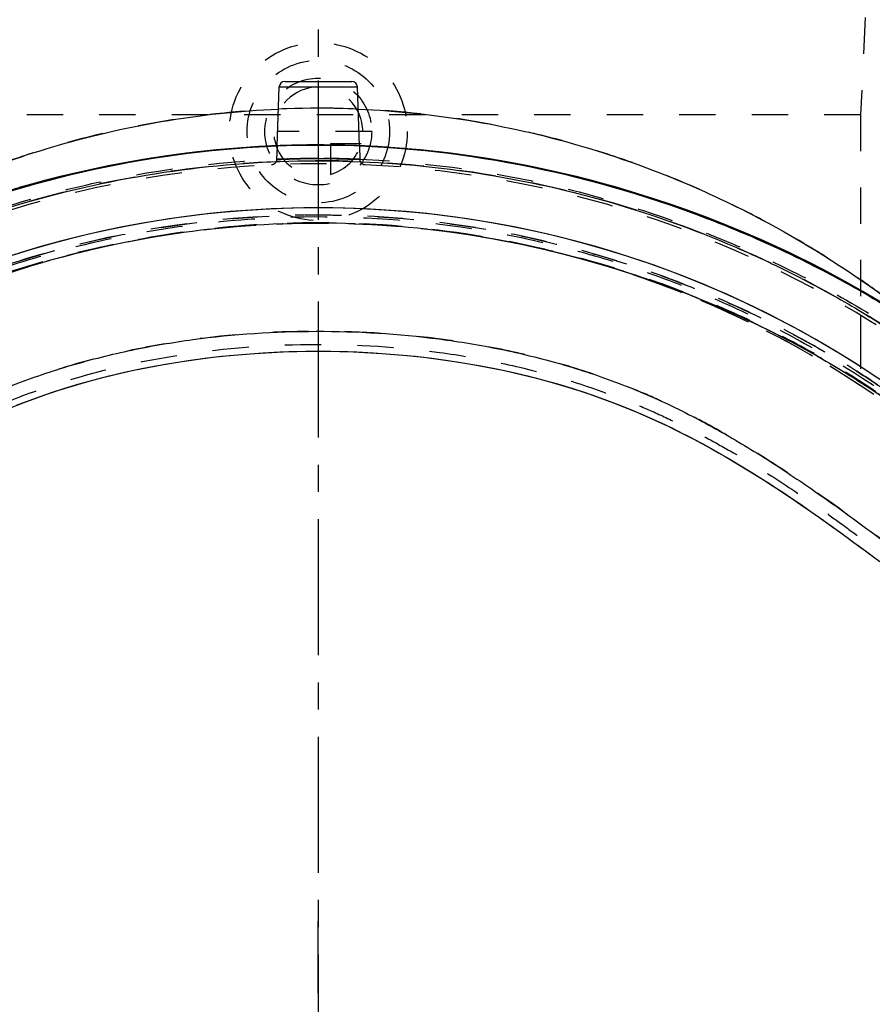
# Model space of a CAD drawing. Header units: millimetres. Extents: x 321 to 679, y 279 to 690.
# Tile 8 of 14: x 446 to 600, y 368 to 545. Entities that reach past the tile are written whole.
import ezdxf

# ---------------------------------------------------------------- set-up
doc = ezdxf.new("R2010")
doc.units = ezdxf.units.MM
doc.header["$LTSCALE"] = 65.185185
doc.linetypes.add('CENTER', pattern=[0.6, 0.375, -0.075, 0.075, -0.075])
doc.linetypes.add('HIDDEN', pattern=[0.2, 0.1, -0.1])
doc.layers.get('0').update_dxf_attribs({"linetype": 'CONTINUOUS'})
for name, color, linetype in [('DEFAULT_2', 8, 'HIDDEN'), ('KOERPER', 7, 'CONTINUOUS'), ('KONST.EL_MIT_GEO', 7, 'CONTINUOUS'), ('NULLPUNKT_Z', 7, 'CONTINUOUS')]:
    doc.layers.add(name, color=color, linetype=linetype)

msp = doc.modelspace()

# ---------------------------------------------------------------- linework, layer by layer
at = {"color": 2, "linetype": 'CENTER'}
msp.add_line((500, 690), (500, 310), dxfattribs=at)
at = {"layer": 'DEFAULT_2', "color": 8, "linetype": 'HIDDEN'}
msp.add_line((597.5, 491.98), (597.5, 479.32), dxfattribs=at)
msp.add_arc((500, 331), 177.5, 56.6813, 123.3187, dxfattribs=at)
at = {"layer": 'KOERPER', "color": 8, "linetype": 'HIDDEN'}
for p, q in [((599, 558.5), (597.5, 528)), ((597.5, 528), (402.5, 528)), ((597.5, 528), (597.5, 479.32)), ((492.6, 522.44), (492.51, 519.97)), ((507.4, 522.43), (507.49, 519.97))]:
    msp.add_line(p, q, dxfattribs=at)
at = {"layer": 'KOERPER', "color": 7, "linetype": 'Continuous'}
for p, q in [((492.6, 522.44), (492.97, 533.03)), ((507.4, 522.43), (507.03, 533.03))]:
    msp.add_line(p, q, dxfattribs=at)
at = {"layer": 'KOERPER', "color": 2, "linetype": 'CENTER'}
msp.add_line((500, 331), (500, 383.05), dxfattribs=at)
at = {"layer": 'KOERPER', "color": 8, "linetype": 'HIDDEN'}
msp.add_arc((500, 331), 177.5, 55.7475, 124.2525, dxfattribs=at)
at = {"layer": 'KONST.EL_MIT_GEO', "color": 7, "linetype": 'Continuous'}
for p, q in [((492.97, 533.03), (507.03, 533.03)), ((493.97, 534), (506.03, 534)), ((504.53, 522.54), (500.73, 522.59)), ((588.41, 456.83), (590.88, 455.09)), ((590.18, 455.59), (592.61, 453.85)), ((591.93, 454.34), (594.32, 452.61)), ((593.65, 453.1), (596.01, 451.38)), ((595.35, 451.86), (597.68, 450.14)), ((597.03, 450.63), (599.33, 448.92)), ((598.69, 449.4), (600.95, 447.7))]:
    msp.add_line(p, q, dxfattribs=at)
at = {"layer": 'KONST.EL_MIT_GEO', "color": 8, "linetype": 'HIDDEN'}
for p, q in [((491.29, 522.38), (491.24, 522.38)), ((491.91, 522.41), (491.82, 522.41)), ((492.69, 522.45), (492.6, 522.45)), ((494.63, 522.51), (494.61, 522.51)), ((499.27, 522.59), (495.47, 522.54)), ((496.18, 522.55), (496.01, 522.55)), ((496.57, 522.56), (496.18, 522.55)), ((498.23, 522.58), (498.12, 522.58)), ((498.31, 522.58), (498.23, 522.58)), ((499.21, 522.59), (499.02, 522.59)), ((503.07, 522.57), (499.27, 522.59)), ((500.15, 522.59), (499.93, 522.59)), ((502.11, 522.58), (501.94, 522.58)), ((502.91, 522.57), (502.75, 522.57)), ((502.97, 522.57), (502.91, 522.57)), ((506.88, 522.47), (503.07, 522.57)), ((503.83, 522.55), (503.6, 522.56)), ((506.25, 522.48), (506.14, 522.49)), ((510.69, 522.29), (506.88, 522.47)), ((507.31, 522.44), (507.14, 522.45)), ((507.4, 522.44), (507.31, 522.44)), ((473.14, 506.51), (473.36, 506.55)), ((474.08, 506.66), (474.1, 506.66)), ((474.1, 506.66), (474.12, 506.66)), ((474.12, 506.66), (474.14, 506.67)), ((525.89, 506.66), (525.91, 506.66)), ((525.91, 506.66), (526.59, 506.56)), ((525.91, 506.66), (525.94, 506.66)), ((526.59, 506.56), (530.6, 505.9)), ((458.42, 503.61), (462.42, 504.53)), ((462.06, 504.45), (466.08, 505.28)), ((465.72, 505.21), (469.75, 505.96)), ((530.24, 505.96), (534.28, 505.21)), ((533.92, 505.28), (537.94, 504.45)), ((537.58, 504.53), (541.58, 503.62)), ((451.27, 501.75), (455.17, 502.8)), ((454.81, 502.71), (458.79, 503.7)), ((541.21, 503.7), (545.19, 502.71)), ((544.83, 502.8), (548.73, 501.75)), ((447.82, 500.74), (451.63, 501.85)), ((548.37, 501.85), (552.18, 500.74)), ((444.44, 499.68), (448.17, 500.84)), ((551.83, 500.84), (555.56, 499.68)), ((555.21, 499.79), (558.85, 498.58)), ((558.51, 498.7), (562.04, 497.45)), ((561.7, 497.57), (565.14, 496.28)), ((564.81, 496.41), (568.16, 495.09)), ((567.84, 495.22), (571.1, 493.86)), ((570.79, 494), (573.97, 492.61)), ((573.66, 492.75), (576.78, 491.33)), ((576.47, 491.48), (579.52, 490.03)), ((579.22, 490.17), (582.2, 488.7)), ((581.9, 488.85), (584.81, 487.34)), ((584.53, 487.49), (587.38, 485.96)), ((587.09, 486.12), (589.88, 484.56)), ((589.6, 484.72), (592.33, 483.14)), ((592.05, 483.3), (594.72, 481.69)), ((594.45, 481.86), (597.05, 480.23)), ((596.79, 480.4), (599.33, 478.76)), ((599.07, 478.93), (601.56, 477.27))]:
    msp.add_line(p, q, dxfattribs=at)
at = {"layer": 'KONST.EL_MIT_GEO', "color": 7, "linetype": 'Continuous'}
for points in [[(500.73, 522.59), (496.93, 522.57), (493.12, 522.47), (489.31, 522.29), (485.48, 522.03), (481.62, 521.7), (477.74, 521.28), (473.85, 520.78), (469.96, 520.21), (466.08, 519.55), (462.24, 518.83), (458.44, 518.03), (454.68, 517.16), (451, 516.24), (447.4, 515.27), (443.88, 514.24)], [(601.02, 494.43), (598.54, 495.91), (596, 497.36), (593.42, 498.79), (590.77, 500.19), (588.07, 501.57), (585.3, 502.93), (582.46, 504.27), (579.55, 505.58), (576.58, 506.87), (573.54, 508.12), (570.42, 509.35), (567.24, 510.54), (564, 511.7), (560.68, 512.81), (557.28, 513.89), (553.81, 514.92), (550.26, 515.91), (546.64, 516.84), (542.95, 517.72), (539.19, 518.53), (535.37, 519.29), (531.53, 519.97), (527.66, 520.57), (523.77, 521.1), (519.88, 521.55), (516.02, 521.91), (512.17, 522.2), (508.34, 522.41), (504.53, 522.54)], [(444.5, 475.31), (446.91, 476.26), (449.36, 477.16), (451.86, 478.03), (454.41, 478.85), (457.01, 479.63), (459.67, 480.38), (462.38, 481.08), (465.14, 481.73), (467.94, 482.34), (470.79, 482.9), (473.68, 483.4), (476.61, 483.86), (479.58, 484.26), (482.57, 484.61), (485.58, 484.9), (488.6, 485.13), (491.64, 485.31), (494.69, 485.44), (497.74, 485.51), (500.8, 485.52), (503.87, 485.48), (506.92, 485.38), (509.95, 485.23), (512.98, 485.02), (516, 484.75), (518.99, 484.43), (521.97, 484.06), (524.91, 483.63), (527.81, 483.15), (530.67, 482.62), (533.49, 482.04), (536.26, 481.41), (538.98, 480.73), (541.65, 480.02), (544.27, 479.26), (546.84, 478.45), (549.35, 477.61), (551.82, 476.73), (554.24, 475.81), (556.61, 474.86), (558.92, 473.87), (561.2, 472.85), (563.43, 471.78), (565.63, 470.69), (567.78, 469.58), (569.9, 468.44), (571.97, 467.28), (573.99, 466.11), (575.99, 464.93), (577.95, 463.72), (579.89, 462.51), (581.8, 461.28), (583.68, 460.05), (585.52, 458.81), (587.33, 457.57), (589.12, 456.33)], [(445.76, 475.81), (448.18, 476.73), (450.64, 477.61), (453.16, 478.45), (455.73, 479.26), (458.35, 480.02), (461.02, 480.73), (463.74, 481.41), (466.51, 482.04), (469.33, 482.62), (472.19, 483.15), (475.09, 483.63), (478.03, 484.06), (481.01, 484.43), (484, 484.75), (487.01, 485.02), (490.04, 485.23), (493.08, 485.38), (496.13, 485.48), (499.2, 485.52), (502.26, 485.51), (505.31, 485.44), (508.36, 485.31), (511.4, 485.13), (514.42, 484.9), (517.43, 484.61), (520.42, 484.26), (523.38, 483.86), (526.32, 483.4), (529.21, 482.9), (532.06, 482.34), (534.86, 481.73), (537.62, 481.08), (540.33, 480.38), (542.99, 479.64), (545.59, 478.85), (548.14, 478.03), (550.64, 477.16), (553.09, 476.26), (555.5, 475.31), (557.86, 474.33), (560.17, 473.32), (562.43, 472.27), (564.66, 471.18), (566.84, 470.07), (568.98, 468.93), (571.08, 467.78), (573.14, 466.61), (575.16, 465.42), (577.14, 464.22), (579.1, 463.01), (581.03, 461.78), (582.92, 460.55), (584.78, 459.31), (586.62, 458.07), (588.41, 456.83)]]:
    msp.add_lwpolyline(points, dxfattribs=at)
at = {"layer": 'KONST.EL_MIT_GEO', "color": 8, "linetype": 'HIDDEN'}
for points in [[(495.47, 522.54), (491.66, 522.41), (487.83, 522.2), (483.98, 521.91), (480.12, 521.55), (476.23, 521.1), (472.34, 520.57), (468.47, 519.97), (464.63, 519.29), (460.81, 518.53), (457.05, 517.72), (453.36, 516.84), (449.74, 515.91), (446.19, 514.92)], [(600.43, 494.78), (597.93, 496.26), (595.37, 497.71), (592.75, 499.15), (590.08, 500.55), (587.33, 501.94), (584.52, 503.3), (581.65, 504.64), (578.7, 505.96), (575.68, 507.24), (572.6, 508.5), (569.45, 509.72), (566.22, 510.91), (562.93, 512.06), (559.56, 513.17), (556.12, 514.24), (552.6, 515.27), (549, 516.24), (545.32, 517.16), (541.56, 518.03), (537.76, 518.83), (533.92, 519.55), (530.04, 520.21), (526.15, 520.78), (522.27, 521.28), (518.38, 521.7), (514.52, 522.03), (510.69, 522.29)], [(492.51, 519.97), (492.51, 519.94), (492.5, 519.87), (492.49, 519.81), (492.47, 519.74), (492.45, 519.67), (492.43, 519.61), (492.4, 519.54), (492.36, 519.48), (492.32, 519.43), (492.28, 519.37), (492.23, 519.32), (492.19, 519.27), (492.13, 519.23), (492.08, 519.18), (492.02, 519.15), (491.96, 519.11), (491.89, 519.09), (491.83, 519.06), (491.76, 519.04), (491.69, 519.03), (491.63, 519.02), (491.56, 519.01)], [(508.44, 519.01), (508.37, 519.02), (508.31, 519.03), (508.24, 519.04), (508.17, 519.06), (508.11, 519.09), (508.04, 519.11), (507.98, 519.15), (507.92, 519.18), (507.87, 519.23), (507.81, 519.27), (507.77, 519.32), (507.72, 519.37), (507.68, 519.43), (507.64, 519.48), (507.6, 519.54), (507.57, 519.61), (507.55, 519.67), (507.53, 519.74), (507.51, 519.81), (507.5, 519.87), (507.49, 519.94), (507.49, 519.97)], [(601.82, 479.88), (599.44, 481.47), (597, 483.05), (594.51, 484.61), (591.97, 486.15), (589.36, 487.66), (586.69, 489.16), (583.95, 490.64), (581.12, 492.1), (578.21, 493.54), (575.21, 494.95), (572.12, 496.33), (568.94, 497.69), (565.67, 499), (562.33, 500.27), (558.93, 501.48), (555.47, 502.63), (551.97, 503.71), (548.43, 504.73), (544.86, 505.68), (541.27, 506.55), (537.68, 507.35), (534.07, 508.08), (530.44, 508.73), (526.8, 509.31), (523.15, 509.82), (519.49, 510.25), (515.82, 510.61), (512.15, 510.89), (508.46, 511.1), (504.77, 511.24), (501.08, 511.3), (497.39, 511.28), (493.7, 511.19), (490.01, 511.02), (486.34, 510.78), (482.67, 510.47), (479.01, 510.08), (475.36, 509.62), (471.72, 509.08), (468.09, 508.47), (464.47, 507.79), (460.86, 507.03), (457.26, 506.2), (453.67, 505.3), (450.1, 504.32), (446.56, 503.26), (443.06, 502.15)], [(600.51, 480.76), (598.1, 482.34), (595.62, 483.92), (593.09, 485.47), (590.5, 487.01), (587.85, 488.52), (585.14, 490.01), (582.34, 491.47), (579.47, 492.92), (576.5, 494.35), (573.44, 495.75), (570.3, 497.12), (567.08, 498.44), (563.77, 499.73), (560.38, 500.97), (556.94, 502.15), (553.44, 503.26), (549.9, 504.32), (546.33, 505.3), (542.74, 506.2), (539.14, 507.03), (535.53, 507.79), (531.91, 508.47), (528.28, 509.08), (524.64, 509.62), (520.99, 510.08), (517.33, 510.47), (513.66, 510.78), (509.99, 511.02), (506.3, 511.19), (502.61, 511.28), (498.92, 511.3), (495.23, 511.24), (491.54, 511.1), (487.85, 510.89), (484.18, 510.61), (480.51, 510.25), (476.85, 509.82), (473.2, 509.31), (469.56, 508.73), (465.93, 508.08), (462.32, 507.35), (458.72, 506.55), (455.14, 505.68), (451.57, 504.73), (448.03, 503.71), (444.53, 502.63)], [(469.4, 505.9), (473.41, 506.56), (474.1, 506.66)]]:
    msp.add_lwpolyline(points, dxfattribs=at)
at = {"layer": 'KONST.EL_MIT_GEO', "color": 7, "linetype": 'Continuous'}
for centre, radius, start, end in [((493.97, 533), 1, 90, 178), ((506.03, 533), 1, 2, 90), ((500, 333.01), 189.58, 90.8797, 91.0889), ((500, 332.89), 189.7, 90.2892, 90.8796), ((500, 332.78), 189.81, 89.7048, 90.2892), ((500.01, 333.09), 189.5, 88.9639, 89.7049), ((500.01, 333.36), 189.23, 88.5765, 88.9638)]:
    msp.add_arc(centre, radius, start, end, dxfattribs=at)
at = {"layer": 'KONST.EL_MIT_GEO', "color": 8, "linetype": 'HIDDEN'}
for centre, radius, start, end in [((500, 362.01), 167.19, 87.5408, 92.4592), ((500.05, 338.15), 184.44, 92.5585, 92.723), ((500.04, 338.35), 184.24, 92.3156, 92.5288), ((500.03, 338.73), 183.86, 91.6887, 92.3158), ((499.98, 333.62), 188.97, 91.8916, 92.2104), ((499.99, 333.46), 189.13, 91.1579, 91.8915), ((500.01, 339.09), 183.5, 91.4753, 91.681), ((500.01, 339.27), 183.32, 91.2499, 91.4753), ((499.99, 333.21), 189.38, 90.6352, 91.1579), ((500, 339.68), 182.92, 90.5899, 91.0755), ((500, 332.92), 189.67, 90.0435, 90.6351), ((500, 339.98), 182.62, 90.3072, 90.5288), ((500, 340.17), 182.42, 90.0219, 90.2466), ((500, 332.79), 189.8, 89.4644, 90.0436), ((500, 340.09), 182.5, 89.6992, 89.9526), ((500, 339.83), 182.76, 89.3896, 89.6992), ((500, 332.97), 189.62, 88.8446, 89.4644), ((499.99, 339.54), 183.05, 89.1375, 89.3383), ((499.99, 339.3), 183.29, 88.8705, 89.0671), ((500, 333.12), 189.47, 88.3765, 88.8445), ((499.98, 338.82), 183.77, 88.079, 88.7978), ((500.01, 333.26), 189.33, 87.7605, 88.3766), ((499.96, 338.36), 184.24, 87.7679, 88.043), ((500.01, 333.35), 189.24, 87.5526, 87.7604), ((500.01, 333.39), 189.2, 87.35, 87.5526), ((500, 331), 188.2, 30.0117, 149.9883), ((500, 337.23), 182.94, 87.6524, 92.3463), ((500.82, 327.47), 181.17, 98.7883, 99.5844), ((500.77, 327.8), 180.84, 98.4873, 98.717), ((499.24, 327.83), 180.81, 81.2123, 81.5097), ((499.21, 327.65), 180.99, 80.8205, 81.2123), ((499.18, 327.44), 181.2, 80.4132, 80.8205), ((500.86, 327.2), 181.44, 99.5842, 99.7635)]:
    msp.add_arc(centre, radius, start, end, dxfattribs=at)
for points, knots in [([(500, 529.2), (492.44, 529.2), (477.59, 528.19), (459.62, 524.53), (446.19, 520.45), (436.91, 517.01), (428.3, 513.26), (420.4, 509.32), (413.25, 505.31), (406.87, 501.35), (402.09, 498.11), (398.68, 495.67), (396.44, 494), (394.43, 492.46), (392.66, 491.07), (391.14, 489.85), (390.03, 488.94), (389.28, 488.32), (388.82, 487.93), (388.43, 487.6), (388.1, 487.32), (387.88, 487.13), (387.73, 487.01), (387.65, 486.94), (387.59, 486.89), (387.54, 486.85), (387.52, 486.82), (387.5, 486.81), (387.5, 486.81)], [0, 0, 0, 0, 0.184771, 0.362452, 0.44689, 0.527643, 0.604264, 0.676316, 0.743313, 0.804661, 0.85961, 0.884396, 0.907209, 0.927898, 0.946301, 0.962253, 0.975589, 0.981226, 0.986153, 0.990351, 0.993807, 0.996509, 0.997573, 0.998446, 0.999125, 0.999611, 0.999903, 1, 1, 1, 1]), ([(612.5, 486.81), (612.5, 486.81), (612.5, 486.82), (612.49, 486.82), (612.48, 486.83), (612.45, 486.85), (612.41, 486.89), (612.35, 486.94), (612.27, 487.01), (612.17, 487.09), (612.05, 487.19), (611.86, 487.36), (611.57, 487.6), (611.18, 487.93), (610.72, 488.32), (610.19, 488.76), (609.59, 489.25), (608.66, 490.01), (607.34, 491.07), (605.57, 492.46), (603.56, 494), (601.32, 495.67), (598.85, 497.44), (596.16, 499.29), (592.2, 501.93), (586.75, 505.31), (579.6, 509.32), (571.7, 513.26), (563.09, 517.01), (553.81, 520.45), (543.9, 523.46), (533.46, 525.94), (518.83, 528.43), (507.56, 529.2), (500, 529.2)], [0, 0, 0, 0, 0.000024, 0.000097, 0.000219, 0.000389, 0.000874, 0.001554, 0.002426, 0.003491, 0.004746, 0.006192, 0.009648, 0.013846, 0.018772, 0.024409, 0.030739, 0.037743, 0.053694, 0.072095, 0.092782, 0.115593, 0.140377, 0.166995, 0.195323, 0.256666, 0.323656, 0.395701, 0.472314, 0.553059, 0.637489, 0.725092, 0.815247, 1, 1, 1, 1]), ([(491.24, 522.38), (482.2, 521.95), (464.12, 519.75), (442.14, 513.93), (425.19, 507.59), (409.46, 500.49), (398.38, 494.12), (391.52, 489.5)], [0, 0, 0, 0, 0.255753, 0.512532, 0.640364, 0.766433, 1, 1, 1, 1]), ([(612.43, 486.76), (609.06, 489.18), (601.86, 493.93), (590.25, 500.47), (577.59, 506.44), (559.68, 513.41), (536.31, 519.75), (517.04, 522.05), (507.4, 522.44)], [0, 0, 0, 0, 0.110893, 0.229927, 0.355586, 0.484192, 0.742592, 1, 1, 1, 1]), ([(678.5, 400.06), (678.5, 400.05), (678.48, 400.11), (678.46, 400.13), (678.41, 400.26), (678.35, 400.42), (678.26, 400.66), (678.13, 401), (677.95, 401.46), (677.63, 402.31), (677.13, 403.59), (676.41, 405.4), (675.47, 407.6), (674.3, 410.17), (672.91, 413.04), (671.29, 416.21), (669.33, 419.8), (666.99, 423.82), (664.32, 428.13), (661.32, 432.66), (657.91, 437.49), (653.91, 442.75), (649.24, 448.45), (641.87, 456.78), (631.09, 467.61), (618.79, 478.11), (607.45, 486.4), (594.26, 494.94), (575.81, 504.52), (551.69, 513.13), (526.31, 518.48), (500.45, 520.35), (474.57, 518.6), (449.17, 513.37), (428.82, 506.21), (413.53, 498.98), (402.89, 493.06), (393.18, 486.83), (381.77, 478.56), (369.39, 468.05), (358.54, 457.21), (351.11, 448.85), (346.39, 443.13), (342.34, 437.83), (338.88, 432.96), (335.86, 428.4), (333.15, 424.07), (330.79, 420.01), (328.81, 416.4), (327.16, 413.19), (325.76, 410.29), (324.57, 407.69), (323.62, 405.47), (322.89, 403.63), (322.38, 402.34), (322.05, 401.47), (321.88, 401.01), (321.75, 400.66), (321.65, 400.42), (321.59, 400.26), (321.54, 400.13), (321.52, 400.11), (321.5, 400.05), (321.5, 400.06)], [0, 0, 0, 0, 0.000036, 0.000173, 0.000423, 0.000796, 0.001336, 0.002116, 0.003194, 0.004574, 0.008116, 0.012276, 0.017448, 0.023845, 0.030915, 0.038435, 0.047344, 0.057834, 0.069132, 0.08078, 0.093609, 0.108145, 0.124355, 0.142152, 0.181459, 0.224957, 0.248656, 0.273979, 0.328534, 0.385246, 0.442332, 0.499013, 0.555679, 0.612761, 0.66949, 0.697423, 0.724228, 0.749656, 0.773455, 0.817099, 0.856563, 0.874467, 0.890798, 0.905471, 0.918439, 0.930174, 0.941536, 0.952107, 0.961099, 0.968725, 0.975858, 0.982333, 0.98759, 0.991781, 0.995369, 0.996766, 0.99786, 0.998651, 0.999198, 0.999572, 0.999825, 0.999964, 1, 1, 1, 1]), ([(341.54, 432.54), (342.07, 433.58), (343.25, 435.93), (344.91, 438.91), (346.59, 441.5), (348.69, 444.46), (351.17, 447.64), (354.07, 451.11), (357.73, 455.32), (363.05, 461.11), (370.34, 468.49), (378.85, 476.31), (388.87, 484.4), (400.83, 492.47), (412.28, 498.8), (422.44, 503.57), (433.31, 508.09), (447.37, 512.86), (470.36, 518.41), (499.84, 521.32), (529.33, 518.46), (552.32, 512.95), (566.39, 508.2), (577.27, 503.69), (587.46, 498.93), (598.94, 492.61), (610.93, 484.54), (620.98, 476.45), (629.51, 468.63), (636.83, 461.24), (642.17, 455.43), (645.84, 451.21), (648.77, 447.73), (651.26, 444.52), (653.37, 441.55), (655.06, 438.95), (656.73, 435.96), (657.91, 433.62), (658.43, 432.58)], [0, 0, 0, 0, 0.009245, 0.02082, 0.027041, 0.033685, 0.049574, 0.059033, 0.069579, 0.093761, 0.12136, 0.151833, 0.185361, 0.223365, 0.266076, 0.288941, 0.312369, 0.359392, 0.406482, 0.499652, 0.592806, 0.639894, 0.68691, 0.710355, 0.733254, 0.776047, 0.814129, 0.847711, 0.878236, 0.905897, 0.930153, 0.940742, 0.950244, 0.966236, 0.972901, 0.979176, 0.990781, 1, 1, 1, 1]), ([(500, 520.17), (499.51, 520.17), (498.56, 520.16), (497.17, 520.14), (495.89, 520.11), (494.92, 520.08), (494.23, 520.05), (493.79, 520.03), (493.42, 520.02), (493.1, 520), (492.88, 519.99), (492.74, 519.99), (492.66, 519.98), (492.6, 519.98), (492.55, 519.98), (492.53, 519.98), (492.51, 519.97), (492.51, 519.97)], [0, 0, 0, 0, 0.194957, 0.382433, 0.555255, 0.706795, 0.772726, 0.831226, 0.88173, 0.923744, 0.956858, 0.969972, 0.980746, 0.989154, 0.995174, 0.998792, 1, 1, 1, 1]), ([(492.51, 519.97), (492.7, 519.99), (493.43, 520.02), (494.97, 520.09), (497.28, 520.15), (499.04, 520.17), (500, 520.17)], [0, 0, 0, 0, 0.076258, 0.293209, 0.61757, 1, 1, 1, 1]), ([(492.51, 519.97), (492.51, 519.97), (492.53, 519.98), (492.55, 519.98), (492.6, 519.98), (492.66, 519.98), (492.74, 519.99), (492.88, 519.99), (493.1, 520), (493.42, 520.02), (493.79, 520.03), (494.23, 520.05), (494.92, 520.08), (495.89, 520.11), (497.17, 520.14), (498.56, 520.16), (499.51, 520.17), (500, 520.17)], [0, 0, 0, 0, 0.001208, 0.004826, 0.010846, 0.019254, 0.030028, 0.043142, 0.076256, 0.11827, 0.168774, 0.227274, 0.293205, 0.444745, 0.617567, 0.805043, 1, 1, 1, 1]), ([(507.49, 519.97), (507.49, 519.97), (507.47, 519.98), (507.45, 519.98), (507.4, 519.98), (507.34, 519.98), (507.26, 519.99), (507.12, 519.99), (506.9, 520), (506.58, 520.02), (506.21, 520.03), (505.77, 520.05), (505.08, 520.08), (504.11, 520.11), (502.83, 520.14), (501.44, 520.16), (500.49, 520.17), (500, 520.17)], [0, 0, 0, 0, 0.001208, 0.004826, 0.010846, 0.019254, 0.030028, 0.043142, 0.076256, 0.11827, 0.168774, 0.227274, 0.293205, 0.444745, 0.617567, 0.805043, 1, 1, 1, 1]), ([(500, 520.17), (500.96, 520.17), (502.72, 520.15), (505.03, 520.09), (506.57, 520.02), (507.3, 519.99), (507.49, 519.97)], [0, 0, 0, 0, 0.38243, 0.706791, 0.923742, 1, 1, 1, 1]), ([(500, 520.17), (500.49, 520.17), (501.44, 520.16), (502.83, 520.14), (504.11, 520.11), (505.08, 520.08), (505.77, 520.05), (506.21, 520.03), (506.58, 520.02), (506.9, 520), (507.12, 519.99), (507.26, 519.99), (507.34, 519.98), (507.4, 519.98), (507.45, 519.98), (507.47, 519.98), (507.49, 519.97), (507.49, 519.97)], [0, 0, 0, 0, 0.194957, 0.382433, 0.555255, 0.706795, 0.772726, 0.831226, 0.88173, 0.923744, 0.956858, 0.969972, 0.980746, 0.989154, 0.995174, 0.998792, 1, 1, 1, 1]), ([(332.49, 398.85), (332.49, 398.82), (332.49, 398.77), (332.49, 398.72), (332.5, 398.69), (332.51, 398.67), (332.52, 398.66), (332.53, 398.67), (332.54, 398.68), (332.56, 398.7), (332.58, 398.75), (332.6, 398.81), (332.64, 398.93), (332.69, 399.12), (332.76, 399.46), (332.84, 399.93), (332.87, 400.56), (332.93, 401.28), (333.04, 402.11), (333.22, 403.11), (333.54, 404.32), (334.05, 405.74), (334.73, 407.44), (335.66, 409.49), (336.83, 411.93), (338.02, 414.2), (339.16, 416.22), (340.63, 418.77), (342.84, 422.34), (345.93, 426.91), (351.35, 434.23), (358.06, 442.28), (366.18, 451), (376.31, 461), (387.92, 470.93), (401.32, 480.35), (413.06, 487.42), (426.01, 493.94), (439.88, 499.55), (454.36, 504.01), (474.08, 508.31), (499.28, 510.57), (524.49, 508.51), (544.24, 504.37), (558.76, 500.03), (572.71, 494.52), (585.76, 488.07), (597.62, 481.03), (611.17, 471.65), (622.92, 461.71), (633.16, 451.68), (641.41, 442.89), (649.43, 433.33), (655.83, 424.47), (659.16, 419.11), (660.67, 416.51), (661.84, 414.45), (663.06, 412.15), (664.27, 409.66), (665.22, 407.57), (665.91, 405.83), (666.43, 404.39), (666.77, 403.16), (666.95, 402.15), (667.07, 401.3), (667.13, 400.58), (667.16, 399.94), (667.23, 399.47), (667.31, 399.12), (667.36, 398.94), (667.4, 398.81), (667.42, 398.75), (667.44, 398.7), (667.46, 398.68), (667.47, 398.67), (667.48, 398.66), (667.49, 398.67), (667.5, 398.68), (667.51, 398.72), (667.51, 398.77), (667.51, 398.82), (667.51, 398.85)], [0, 0, 0, 0, 0.000191, 0.000337, 0.000386, 0.000419, 0.000442, 0.000465, 0.000497, 0.000541, 0.000667, 0.000837, 0.001047, 0.001561, 0.002166, 0.003515, 0.004921, 0.006581, 0.008576, 0.010839, 0.013682, 0.017361, 0.021423, 0.026588, 0.033176, 0.040459, 0.044555, 0.049488, 0.061141, 0.074049, 0.088242, 0.125138, 0.147612, 0.17197, 0.225166, 0.254758, 0.287017, 0.321339, 0.356599, 0.392055, 0.42767, 0.498328, 0.568949, 0.604562, 0.640049, 0.675324, 0.709802, 0.742291, 0.772126, 0.82562, 0.850139, 0.872826, 0.910308, 0.937778, 0.949599, 0.954653, 0.958866, 0.966263, 0.972975, 0.978287, 0.9824, 0.986142, 0.989048, 0.991337, 0.993358, 0.99504, 0.996459, 0.997814, 0.998425, 0.998942, 0.999154, 0.999327, 0.999455, 0.9995, 0.999533, 0.999557, 0.999579, 0.999612, 0.999661, 0.999808, 1, 1, 1, 1]), ([(334.05, 400.17), (334.06, 400.17), (334.1, 400.21), (334.14, 400.28), (334.2, 400.39), (334.27, 400.54), (334.35, 400.74), (334.47, 401.06), (334.63, 401.53), (334.85, 402.21), (335.14, 403.14), (335.6, 404.41), (336.33, 406.11), (337.45, 408.33), (339.05, 411.17), (341.02, 414.82), (343.51, 419.26), (345.9, 423.47), (348.17, 427.2), (350.12, 430.24), (352.26, 433.4), (355.44, 437.87), (359.89, 443.63), (365.83, 450.55), (372.42, 457.45), (379.55, 464.18), (387.17, 470.64), (395.22, 476.72), (403.66, 482.34), (412.42, 487.48), (424.47, 493.66), (440.15, 500.13), (466.18, 507.64), (500.05, 511.61), (533.93, 507.62), (559.95, 500.09), (578.75, 492.33), (593.61, 484.16), (604.86, 476.66), (612.91, 470.58), (620.53, 464.11), (627.65, 457.38), (634.23, 450.48), (640.17, 443.56), (644.61, 437.8), (647.78, 433.34), (649.92, 430.18), (651.87, 427.14), (654.13, 423.41), (656.12, 419.9), (657.94, 416.68), (659.42, 414), (660.97, 411.14), (662.38, 408.63), (663.24, 406.96), (663.72, 405.96), (664.12, 405.07), (664.51, 404.1), (664.86, 403.13), (665.15, 402.21), (665.37, 401.53), (665.53, 401.06), (665.65, 400.74), (665.73, 400.55), (665.8, 400.39), (665.86, 400.28), (665.9, 400.21), (665.94, 400.17), (665.95, 400.17)], [0, 0, 0, 0, 0.000096, 0.000296, 0.0006, 0.001002, 0.001493, 0.002069, 0.003443, 0.005052, 0.007168, 0.010345, 0.014676, 0.020348, 0.02803, 0.037851, 0.049826, 0.064261, 0.072328, 0.080883, 0.089942, 0.0995, 0.119923, 0.141692, 0.164394, 0.187727, 0.211464, 0.235432, 0.259494, 0.28358, 0.307666, 0.35582, 0.403977, 0.500132, 0.596288, 0.644444, 0.692598, 0.740751, 0.764813, 0.788779, 0.812512, 0.835838, 0.858531, 0.880287, 0.900694, 0.910242, 0.91929, 0.927835, 0.935891, 0.95031, 0.956555, 0.96226, 0.972057, 0.979719, 0.982768, 0.985371, 0.987627, 0.989691, 0.992849, 0.994952, 0.996556, 0.997926, 0.998501, 0.998993, 0.999397, 0.999703, 0.999904, 1, 1, 1, 1]), ([(665.95, 400.17), (665.94, 400.17), (665.9, 400.21), (665.86, 400.28), (665.8, 400.39), (665.73, 400.54), (665.65, 400.74), (665.53, 401.06), (665.37, 401.53), (665.15, 402.21), (664.86, 403.14), (664.4, 404.41), (663.67, 406.11), (662.55, 408.33), (660.95, 411.17), (658.98, 414.82), (656.49, 419.26), (654.1, 423.47), (651.83, 427.2), (649.88, 430.24), (647.74, 433.4), (644.56, 437.87), (640.11, 443.63), (634.17, 450.55), (627.59, 457.45), (620.45, 464.18), (612.83, 470.64), (604.78, 476.72), (596.34, 482.34), (587.58, 487.48), (575.53, 493.66), (559.85, 500.13), (533.82, 507.64), (499.95, 511.61), (466.07, 507.62), (440.05, 500.09), (421.25, 492.33), (406.39, 484.16), (395.14, 476.66), (387.09, 470.58), (379.47, 464.11), (372.35, 457.38), (365.77, 450.48), (359.83, 443.56), (355.39, 437.8), (352.22, 433.34), (350.08, 430.18), (348.13, 427.14), (345.87, 423.41), (343.88, 419.9), (342.06, 416.68), (340.58, 414), (339.03, 411.14), (337.62, 408.63), (336.76, 406.96), (336.28, 405.96), (335.88, 405.07), (335.49, 404.1), (335.14, 403.13), (334.85, 402.21), (334.63, 401.53), (334.47, 401.06), (334.35, 400.74), (334.27, 400.55), (334.2, 400.39), (334.14, 400.28), (334.1, 400.21), (334.06, 400.17), (334.05, 400.17)], [0, 0, 0, 0, 0.000096, 0.000296, 0.0006, 0.001002, 0.001493, 0.002069, 0.003443, 0.005052, 0.007167, 0.010345, 0.014676, 0.020347, 0.028029, 0.03785, 0.049825, 0.06426, 0.072327, 0.080882, 0.089941, 0.099499, 0.119922, 0.141691, 0.164393, 0.187726, 0.211463, 0.23543, 0.259493, 0.283579, 0.307665, 0.355819, 0.403976, 0.500131, 0.596287, 0.644444, 0.692597, 0.74075, 0.764812, 0.788778, 0.812511, 0.835838, 0.858531, 0.880287, 0.900694, 0.910242, 0.91929, 0.927835, 0.935891, 0.95031, 0.956555, 0.96226, 0.972057, 0.979718, 0.982768, 0.985371, 0.987627, 0.98969, 0.992849, 0.994952, 0.996556, 0.997926, 0.998501, 0.998993, 0.999397, 0.999703, 0.999904, 1, 1, 1, 1]), ([(600.26, 478.23), (596.59, 480.71), (589.04, 485.36), (577.22, 491.42), (564.97, 496.6), (548.21, 502.32), (526.56, 507.23), (500, 509.28), (473.44, 507.23), (451.79, 502.32), (435.03, 496.6), (422.78, 491.42), (410.96, 485.36), (403.41, 480.71), (399.74, 478.23)], [0, 0, 0, 0, 0.062517, 0.125034, 0.187553, 0.250075, 0.375044, 0.500008, 0.624965, 0.749926, 0.812446, 0.874966, 0.937483, 1, 1, 1, 1]), ([(526.86, 506.51), (518.15, 507.86), (500.49, 509.29), (482.83, 507.96), (474.1, 506.66)], [0, 0, 0, 0, 0.500001, 1, 1, 1, 1]), ([(474.14, 506.67), (482.7, 507.94), (500.02, 509.26), (517.33, 507.94), (525.89, 506.66)], [0, 0, 0, 0, 0.5, 1, 1, 1, 1]), ([(474.1, 506.66), (466.25, 505.49), (450.67, 502.11), (431.91, 495.43), (417.5, 488.69), (407.06, 482.93), (397.05, 476.48), (390.7, 471.72), (387.62, 469.23)], [0, 0, 0, 0, 0.250105, 0.500212, 0.625319, 0.750435, 0.875479, 1, 1, 1, 1]), ([(612.08, 469.47), (609.04, 471.91), (602.77, 476.59), (592.9, 482.95), (582.61, 488.63), (568.42, 495.29), (549.94, 501.92), (534.6, 505.32), (526.86, 506.51)], [0, 0, 0, 0, 0.124542, 0.249584, 0.374696, 0.499799, 0.7499, 1, 1, 1, 1]), ([(529.36, 506.11), (536.84, 504.85), (551.66, 501.38), (569.51, 494.83), (583.22, 488.31), (593.18, 482.77), (602.74, 476.61), (608.81, 472.08), (611.77, 469.72)], [0, 0, 0, 0, 0.250101, 0.5002, 0.625299, 0.750406, 0.875443, 1, 1, 1, 1]), ([(672.43, 370.62), (672.43, 370.61), (672.42, 370.59), (672.4, 370.58), (672.38, 370.59), (672.36, 370.61), (672.33, 370.66), (672.28, 370.75), (672.21, 370.92), (672.1, 371.16), (671.97, 371.53), (671.79, 372.05), (671.57, 372.72), (671.3, 373.55), (670.98, 374.51), (670.48, 375.97), (669.69, 378.11), (668.42, 381.05), (666.74, 384.41), (665.06, 387.39), (663.54, 389.91), (661.68, 392.84), (658.93, 396.87), (655.2, 401.87), (649.47, 409), (640.98, 418.51), (631.05, 427.86), (621.96, 435.6), (612.25, 443.44), (599.49, 453.11), (586.14, 462.69), (575.99, 469.03), (569.73, 472.56), (564.87, 475.08), (559.9, 477.4), (553.12, 480.2), (544.37, 483.16), (533.57, 485.86), (518.93, 488.36), (500.41, 489.56), (481.88, 488.45), (467.23, 486.02), (456.41, 483.38), (447.63, 480.47), (440.83, 477.72), (435.85, 475.43), (430.97, 472.94), (424.68, 469.43), (417.22, 464.81), (408.82, 459.07), (398.37, 451.49), (388.3, 443.87), (378.56, 436.04), (369.43, 428.29), (361.09, 420.49), (353.85, 412.72), (349.23, 407.37), (345.06, 402.2), (341.28, 397.16), (338.08, 392.49), (335.47, 388.31), (333.36, 384.59), (331.65, 381.19), (330.51, 378.58), (329.82, 376.77), (329.4, 375.62), (329.04, 374.56), (328.72, 373.6), (328.44, 372.76), (328.22, 372.07), (328.04, 371.55), (327.9, 371.17), (327.8, 370.92), (327.72, 370.76), (327.67, 370.66), (327.64, 370.61), (327.62, 370.59), (327.6, 370.58), (327.58, 370.59), (327.57, 370.61), (327.57, 370.62)], [0, 0, 0, 0, 0.000088, 0.000117, 0.000155, 0.000212, 0.000296, 0.000558, 0.000951, 0.001516, 0.002386, 0.003625, 0.005238, 0.007244, 0.009577, 0.012075, 0.017784, 0.025153, 0.033933, 0.043412, 0.048456, 0.053989, 0.067125, 0.081689, 0.096609, 0.129458, 0.168578, 0.189588, 0.210903, 0.253725, 0.298788, 0.322959, 0.335345, 0.347821, 0.360279, 0.372765, 0.397858, 0.423232, 0.448637, 0.499079, 0.549505, 0.574912, 0.600292, 0.625424, 0.637899, 0.650347, 0.662846, 0.675246, 0.699476, 0.722658, 0.744684, 0.787518, 0.808848, 0.829896, 0.869221, 0.886667, 0.902376, 0.917384, 0.932021, 0.945304, 0.95603, 0.965599, 0.974507, 0.981974, 0.98502, 0.987753, 0.990284, 0.992646, 0.99468, 0.996317, 0.997579, 0.998464, 0.999039, 0.999435, 0.999701, 0.999786, 0.999844, 0.999882, 0.999911, 1, 1, 1, 1]), ([(332.48, 370.85), (332.48, 370.82), (332.48, 370.78), (332.49, 370.74), (332.49, 370.71), (332.5, 370.7), (332.53, 370.69), (332.57, 370.73), (332.61, 370.81), (332.68, 370.95), (332.78, 371.17), (332.91, 371.5), (333.08, 371.99), (333.29, 372.63), (333.55, 373.43), (333.86, 374.36), (334.22, 375.38), (334.79, 376.97), (335.74, 379.32), (337.22, 382.5), (338.75, 385.4), (340.15, 387.84), (341.33, 389.81), (342.67, 391.95), (344.79, 395.17), (347.79, 399.43), (351.72, 404.58), (356.03, 409.86), (360.84, 415.34), (366.32, 421.1), (372.44, 427.04), (379.06, 433.03), (386.01, 438.97), (393.15, 444.79), (399.23, 449.52), (404.21, 453.24), (409.43, 457.04), (416.36, 461.8), (423.7, 466.36), (429.94, 469.85), (434.82, 472.36), (439.82, 474.7), (446.63, 477.54), (455.42, 480.56), (466.26, 483.35), (480.95, 485.96), (499.55, 487.25), (518.16, 486.06), (532.86, 483.54), (543.73, 480.81), (552.54, 477.84), (559.37, 475.05), (564.39, 472.74), (569.29, 470.26), (575.57, 466.79), (582.95, 462.25), (589.93, 457.49), (595.17, 453.69), (600.17, 449.97), (606.27, 445.25), (613.42, 439.45), (620.39, 433.52), (627.04, 427.52), (633.22, 421.57), (638.75, 415.79), (643.62, 410.27), (647.98, 404.95), (651.95, 399.78), (655.47, 394.82), (658.4, 390.3), (660.77, 386.29), (662.69, 382.69), (664.2, 379.48), (665.16, 377.08), (665.75, 375.47), (666.11, 374.43), (666.43, 373.49), (666.69, 372.67), (666.91, 372.02), (667.08, 371.52), (667.22, 371.18), (667.31, 370.96), (667.38, 370.82), (667.43, 370.73), (667.46, 370.7), (667.48, 370.69), (667.5, 370.7), (667.51, 370.71), (667.51, 370.74), (667.52, 370.78), (667.52, 370.82), (667.52, 370.85)], [0, 0, 0, 0, 0.000196, 0.000272, 0.00033, 0.000369, 0.000401, 0.000501, 0.000719, 0.001069, 0.001588, 0.002391, 0.003578, 0.00515, 0.007124, 0.009462, 0.011986, 0.014716, 0.021268, 0.029709, 0.039201, 0.044172, 0.04943, 0.055225, 0.061837, 0.076373, 0.091617, 0.107118, 0.124007, 0.142619, 0.162655, 0.183644, 0.205033, 0.226513, 0.248026, 0.258919, 0.269996, 0.293154, 0.317682, 0.330327, 0.343158, 0.356012, 0.368895, 0.394761, 0.4209, 0.447065, 0.498967, 0.550847, 0.577012, 0.603158, 0.629062, 0.641928, 0.654787, 0.667647, 0.680314, 0.704935, 0.728204, 0.73932, 0.75023, 0.771753, 0.793235, 0.814644, 0.835689, 0.855829, 0.874587, 0.891656, 0.907272, 0.922591, 0.937236, 0.949829, 0.960206, 0.969788, 0.978342, 0.985031, 0.987805, 0.990359, 0.992732, 0.994743, 0.996345, 0.997562, 0.998385, 0.998916, 0.999271, 0.999495, 0.999558, 0.9996, 0.999631, 0.99967, 0.999728, 0.999804, 1, 1, 1, 1])]:
    msp.add_open_spline(points, degree=3, knots=knots, dxfattribs=at)
at = {"layer": 'KONST.EL_MIT_GEO', "color": 7, "linetype": 'Continuous'}
for points, knots in [([(387.56, 486.86), (390.53, 489.4), (400.5, 497.4), (416.06, 507.39), (434.8, 516.38), (452.4, 522.69), (471.99, 527.27), (485.77, 528.74), (492.83, 529.05)], [0, 0, 0, 0, 0.101687, 0.331721, 0.478426, 0.641123, 0.816472, 1, 1, 1, 1]), ([(507.17, 529.05), (514.22, 528.74), (527.98, 527.28), (547.54, 522.71), (565.12, 516.41), (583.86, 507.44), (599.45, 497.44), (609.44, 489.43), (612.43, 486.87)], [0, 0, 0, 0, 0.183257, 0.358368, 0.520878, 0.667462, 0.89755, 1, 1, 1, 1]), ([(379, 480.18), (380.74, 481.61), (384.35, 484.45), (390.07, 488.58), (396.24, 492.64), (405.22, 498.02), (417.4, 504.28), (438.23, 512.88), (465.83, 520.44), (500.03, 523.66), (534.23, 520.43), (561.83, 512.87), (580.19, 505.27), (590.16, 500.39), (597.2, 496.57), (603.81, 492.61), (611.85, 487.32), (617.49, 483.07), (621.03, 480.15)], [0, 0, 0, 0, 0.025805, 0.052771, 0.081062, 0.110648, 0.172992, 0.238129, 0.36942, 0.500036, 0.630649, 0.761939, 0.827082, 0.858762, 0.889421, 0.919007, 0.947271, 1, 1, 1, 1]), ([(379.28, 480.44), (380.87, 481.76), (384.17, 484.4), (389.44, 488.26), (395.18, 492.12), (403.68, 497.33), (415.4, 503.51), (430.53, 509.96), (446.54, 515.27), (468.39, 520.52), (485.22, 522.34), (496.4, 522.56)], [0, 0, 0, 0, 0.048733, 0.100154, 0.154723, 0.212506, 0.33625, 0.468223, 0.601595, 0.735209, 1, 1, 1, 1]), ([(504.71, 522.53), (515.8, 522.26), (532.49, 520.36), (554.14, 515.07), (567.4, 510.63), (577.7, 506.45), (587.44, 502.02), (598.59, 496.11), (608.72, 489.62), (615.89, 484.35), (619.16, 481.73), (620.73, 480.43)], [0, 0, 0, 0, 0.265029, 0.398713, 0.53213, 0.598706, 0.664107, 0.787697, 0.899884, 0.951278, 1, 1, 1, 1]), ([(321.5, 400.06), (321.5, 400.05), (321.52, 400.11), (321.54, 400.13), (321.59, 400.26), (321.65, 400.42), (321.74, 400.66), (321.87, 401), (322.05, 401.46), (322.37, 402.31), (322.87, 403.59), (323.59, 405.4), (324.53, 407.6), (325.7, 410.17), (327.09, 413.04), (328.71, 416.21), (330.67, 419.8), (333.01, 423.82), (335.68, 428.13), (338.68, 432.66), (342.09, 437.49), (346.09, 442.75), (350.76, 448.45), (358.13, 456.78), (368.91, 467.61), (381.21, 478.11), (392.55, 486.4), (405.74, 494.94), (424.19, 504.52), (448.31, 513.13), (473.69, 518.48), (499.55, 520.35), (525.43, 518.6), (550.83, 513.37), (571.18, 506.21), (586.47, 498.98), (597.11, 493.06), (606.82, 486.83), (618.23, 478.56), (630.61, 468.05), (641.46, 457.21), (648.89, 448.85), (653.61, 443.13), (657.66, 437.83), (661.12, 432.96), (664.14, 428.4), (666.85, 424.07), (669.21, 420.01), (671.19, 416.4), (672.84, 413.19), (674.24, 410.29), (675.43, 407.69), (676.38, 405.47), (677.11, 403.63), (677.62, 402.34), (677.95, 401.47), (678.12, 401.01), (678.25, 400.66), (678.35, 400.42), (678.41, 400.26), (678.46, 400.13), (678.48, 400.11), (678.5, 400.05), (678.5, 400.06)], [0, 0, 0, 0, 0.000036, 0.000173, 0.000423, 0.000796, 0.001336, 0.002116, 0.003194, 0.004574, 0.008116, 0.012276, 0.017448, 0.023845, 0.030915, 0.038435, 0.047344, 0.057834, 0.069132, 0.08078, 0.093609, 0.108145, 0.124355, 0.142152, 0.181459, 0.224957, 0.248656, 0.273979, 0.328534, 0.385246, 0.442332, 0.499013, 0.555679, 0.612761, 0.66949, 0.697423, 0.724228, 0.749656, 0.773455, 0.817099, 0.856563, 0.874467, 0.890798, 0.905471, 0.918439, 0.930174, 0.941536, 0.952107, 0.961099, 0.968725, 0.975858, 0.982333, 0.98759, 0.991781, 0.995369, 0.996766, 0.99786, 0.998651, 0.999198, 0.999572, 0.999825, 0.999964, 1, 1, 1, 1]), ([(327.57, 370.62), (327.57, 370.61), (327.58, 370.59), (327.6, 370.58), (327.62, 370.59), (327.64, 370.61), (327.67, 370.66), (327.72, 370.75), (327.79, 370.92), (327.9, 371.16), (328.03, 371.53), (328.21, 372.05), (328.43, 372.72), (328.7, 373.55), (329.02, 374.51), (329.52, 375.97), (330.31, 378.11), (331.58, 381.05), (333.26, 384.41), (334.94, 387.39), (336.46, 389.91), (338.32, 392.84), (341.07, 396.87), (344.8, 401.87), (350.53, 409), (359.02, 418.51), (368.95, 427.86), (378.04, 435.6), (387.75, 443.44), (400.51, 453.11), (413.86, 462.69), (424.01, 469.03), (430.27, 472.56), (435.13, 475.08), (440.1, 477.4), (446.88, 480.2), (455.63, 483.16), (466.43, 485.86), (481.07, 488.36), (499.59, 489.56), (518.12, 488.45), (532.77, 486.02), (543.59, 483.38), (552.37, 480.47), (559.17, 477.72), (564.15, 475.43), (569.03, 472.94), (575.32, 469.43), (582.78, 464.81), (591.18, 459.07), (601.63, 451.49), (611.7, 443.87), (621.44, 436.04), (630.57, 428.29), (640.59, 418.91), (649.16, 409.36), (654.94, 402.2), (658.72, 397.16), (661.92, 392.49), (664.53, 388.31), (666.64, 384.59), (668.35, 381.19), (669.49, 378.58), (670.18, 376.77), (670.6, 375.62), (670.96, 374.56), (671.28, 373.6), (671.56, 372.76), (671.78, 372.07), (671.96, 371.55), (672.1, 371.17), (672.2, 370.92), (672.28, 370.76), (672.33, 370.66), (672.36, 370.61), (672.38, 370.59), (672.4, 370.58), (672.42, 370.59), (672.43, 370.61), (672.43, 370.62)], [0, 0, 0, 0, 0.000088, 0.000117, 0.000155, 0.000212, 0.000296, 0.000558, 0.000951, 0.001516, 0.002386, 0.003625, 0.005238, 0.007244, 0.009577, 0.012075, 0.017784, 0.025153, 0.033934, 0.043413, 0.048456, 0.05399, 0.067125, 0.081689, 0.096609, 0.129459, 0.168579, 0.189589, 0.210904, 0.253726, 0.29879, 0.322961, 0.335347, 0.347824, 0.360281, 0.372767, 0.39786, 0.423235, 0.448639, 0.499082, 0.549508, 0.574915, 0.600295, 0.625428, 0.637903, 0.650351, 0.66285, 0.67525, 0.69948, 0.722663, 0.744688, 0.787523, 0.808853, 0.829901, 0.869226, 0.902376, 0.917384, 0.93202, 0.945303, 0.95603, 0.965599, 0.974506, 0.981974, 0.98502, 0.987753, 0.990284, 0.992646, 0.99468, 0.996317, 0.997579, 0.998464, 0.999039, 0.999435, 0.999701, 0.999786, 0.999844, 0.999882, 0.999911, 1, 1, 1, 1])]:
    msp.add_open_spline(points, degree=3, knots=knots, dxfattribs=at)
at = {"layer": 'NULLPUNKT_Z', "color": 8, "linetype": 'HIDDEN'}
for p, q in [((500, 534.18), (500, 515.4)), ((509.6, 525), (492.68, 525)), ((502.2, 522.8), (502.2, 517.31)), ((507.69, 522.8), (502.2, 522.8))]:
    msp.add_line(p, q, dxfattribs=at)
for radius in [16, 12.8, 9.6]:
    msp.add_circle((500, 525), radius, dxfattribs=at)
for start, end in [(0, 270), (285.962, 344.038)]:
    msp.add_arc((500, 525), 8, start, end, dxfattribs=at)

doc.saveas('drawing.dxf')
